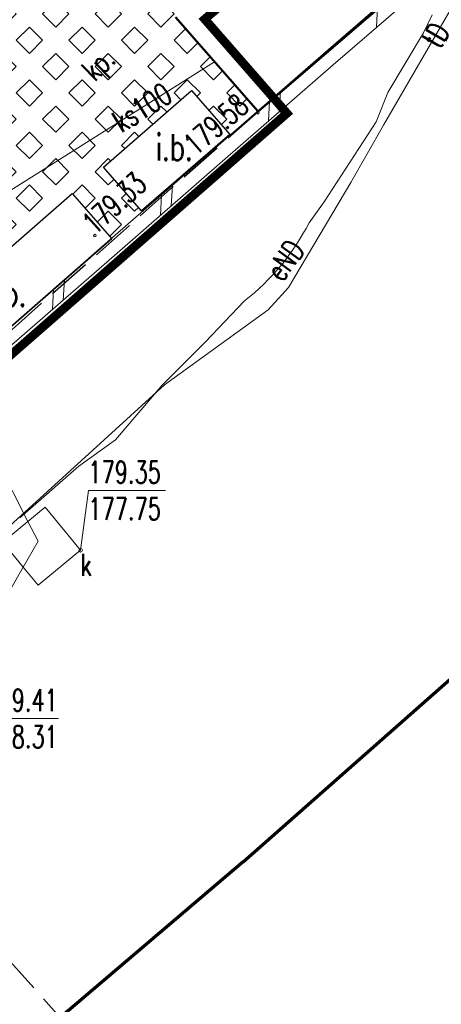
# Model space of a CAD drawing. Header units: metres. Extents: x 7429064 to 7430889, y 5709479 to 5710355.
# Tile 32 of 56: x 7429657 to 7429671, y 5709934 to 5709968. Entities that reach past the tile are written whole.
import ezdxf
from ezdxf.enums import TextEntityAlignment as Align

# ---------------------------------------------------------------- set-up
doc = ezdxf.new("R2010")
doc.units = ezdxf.units.M
for name, pattern in [('2_BUIB12_02', [0]), ('2_KTPL01', [2, 1.5, -0.5]), ('3_1', [0]), ('3_BUIB12_03', [0]), ('3_EGBU_A', [0]), ('3_KTPL01', [2, 1.5, -0.5]), ('4_SUPE_01', [0]), ('4_SUPK_01', [0]), ('4_SUPT_01', [0]), ('4_SUUS15_15', [0]), ('7_1', [0]), ('7_14', [1, -1]), ('7_SUPE_01', [0]), ('7_SUPK_01', [0]), ('7_SUPT_01', [0]), ('7_SUUS15_15', [0]), ('DASHDOT2', [0.5, 0.25, -0.125, 0, -0.125]), ('HIDDEN', [0.375, 0.25, -0.125])]:
    doc.linetypes.add(name, pattern=pattern)
doc.layers.add('_1_X-REFY', color=7, linetype='Continuous')
for name, color, linetype, lineweight in [('_aJEZDNIA_KOSTKA_KAM', 134, 'Continuous', 40), ('_aOBRZ_BET_KAM', 86, 'Continuous', 35), ('_aZIELENIEC_USUŃ', 3, 'DASHDOT2', 20), ('_D_7_TEREN NIEZBEDNY DLA OB_BUD', 252, 'HIDDEN', 50), ('BUIB_E_T_6', 252, 'Continuous', 18), ('BUIB_L_1', 252, 'Continuous', 18), ('BUIB_L_10', 252, '2_BUIB12_02', 25), ('EGBB_L_0', 252, '3_EGBU_A', 50), ('KTPL_E_T_0', 252, 'Continuous', 15), ('KTPL_L_0', 252, '2_KTPL01', 30), ('RTPW_T_1', 252, 'Continuous', 15), ('SUPE_E_T_3', 252, 'Continuous', 15), ('SUPE_L_3', 252, '4_SUPE_01', 18), ('SUPK_E_T_4', 252, 'Continuous', 15), ('SUPK_L_4', 252, '4_SUPK_01', 18), ('SUPT_E_T_0', 252, 'Continuous', 15), ('SUPT_L_0', 252, '4_SUPT_01', 18), ('SUTK_T_0', 252, 'Continuous', 18), ('SUUK_E_T_9', 252, 'Continuous', 15), ('SUUK_L_3', 252, '4_SUUS15_15', 18), ('zakres', 252, 'Continuous', 70)]:
    doc.layers.add(name, color=color, linetype=linetype, lineweight=lineweight)
doc.layers.add('HECZ_PERON_KOSTKA', color=7, linetype='Continuous', lineweight=30, true_color=0xffff38)
doc.styles.get("Standard").update_dxf_attribs({"font": 'simplex.shx'})

# ---------------------------------------------------------------- blocks, each defined once
blk = doc.blocks.new('3_RTPW02')
at = {"linetype": 'Continuous'}
blk.add_circle((0, 0), 0.045, dxfattribs=at)
blk = doc.blocks.new('7_SUPS01_05')
at = {"linetype": 'Continuous'}
blk.add_circle((0, 0), 0.0625, dxfattribs=at)
blk = doc.blocks.new('X-ref_MDCP_Szara')
at = {"layer": 'BUIB_L_1', "linetype": '3_1'}
for p, q in [((7429666.889, 5709966.525), (7429670.575, 5709969.736)), ((7429667.218, 5709966.148), (7429670.903, 5709969.359)), ((7429668.692, 5709967.433), (7429668.732, 5709968.131)), ((7429663.204, 5709963.314), (7429666.889, 5709966.525)), ((7429663.532, 5709962.937), (7429667.218, 5709966.148)), ((7429665.375, 5709964.543), (7429665.415, 5709965.241)), ((7429665.006, 5709964.222), (7429665.046, 5709964.92)), ((7429659.518, 5709960.103), (7429663.204, 5709963.314)), ((7429659.846, 5709959.726), (7429663.532, 5709962.937)), ((7429661.689, 5709961.332), (7429661.729, 5709962.03)), ((7429661.321, 5709961.01), (7429661.361, 5709961.708)), ((7429655.832, 5709956.892), (7429659.518, 5709960.103)), ((7429656.161, 5709956.515), (7429659.846, 5709959.726)), ((7429658.004, 5709958.12), (7429658.044, 5709958.818)), ((7429657.635, 5709957.799), (7429657.675, 5709958.497))]:
    blk.add_line(p, q, dxfattribs=at)
at = {"layer": 'BUIB_L_10', "linetype": '3_BUIB12_03'}
for p, q in [((7429659.38, 5709962.66), (7429662.38, 5709965.27)), ((7429662.38, 5709965.27), (7429663.69, 5709963.77)), ((7429663.69, 5709963.77), (7429660.67, 5709961.16)), ((7429660.67, 5709961.16), (7429659.38, 5709962.66)), ((7429652.14, 5709956.36), (7429658.31, 5709961.76)), ((7429658.31, 5709961.76), (7429659.66, 5709960.21)), ((7429659.66, 5709960.21), (7429653.49, 5709954.82))]:
    blk.add_line(p, q, dxfattribs=at)
at = {"layer": 'EGBB_L_0', "linetype": '3_EGBU_A'}
for p, q in [((7429669.58, 5709968.78), (7429664.65, 5709964.56)), ((7429664.65, 5709964.56), (7429661.84, 5709967.78))]:
    blk.add_line(p, q, dxfattribs=at)
at = {"layer": 'KTPL_L_0', "linetype": '3_KTPL01'}
for p, q in [((7429664.65, 5709964.56), (7429661.84, 5709967.78)), ((7429645.676, 5709947.721), (7429664.65, 5709964.56)), ((7429653.327, 5709938.74), (7429657.879, 5709933.659))]:
    blk.add_line(p, q, dxfattribs=at)
at = {"layer": 'SUPE_L_3', "linetype": '7_SUPE_01'}
for p, q in [((7429670.3, 5709967.24), (7429670.59, 5709967.85)), ((7429669.08, 5709965.2), (7429670.3, 5709967.24)), ((7429668.68, 5709964.2), (7429669.08, 5709965.2)), ((7429666.91, 5709961.47), (7429668.68, 5709964.2)), ((7429666.39, 5709960.76), (7429666.91, 5709961.47)), ((7429662.85, 5709956.68), (7429664.19, 5709958.09)), ((7429661.38, 5709955.22), (7429662.85, 5709956.68)), ((7429659.79, 5709953.35), (7429661.38, 5709955.22)), ((7429658.54, 5709952.45), (7429659.79, 5709953.35)), ((7429656.52, 5709950.69), (7429658.54, 5709952.45))]:
    blk.add_line(p, q, dxfattribs=at)
blk.add_arc((7429659.286, 5709964.372), 7.97, 307.9773, 333.0477, dxfattribs=at)
at = {"layer": 'SUPK_L_4', "linetype": '7_SUPK_01'}
for p, q in [((7429653.354, 5709960.062), (7429663.171, 5709966.255)), ((7429653.198, 5709957.613), (7429656.802, 5709950.567)), ((7429656.643, 5709949.009), (7429650.91, 5709938.964))]:
    blk.add_line(p, q, dxfattribs=at)
at = {"layer": 'SUPK_L_4', "linetype": '7_1'}
for p, q in [((7429663.171, 5709966.255), (7429653.354, 5709960.062)), ((7429656.802, 5709950.567), (7429653.198, 5709957.613)), ((7429657.147, 5709949.892), (7429656.802, 5709950.567)), ((7429657.147, 5709949.892), (7429656.643, 5709949.009)), ((7429656.643, 5709949.009), (7429650.91, 5709938.964))]:
    blk.add_line(p, q, dxfattribs=at)
at = {"layer": 'SUPK_L_4', "linetype": '7_14'}
for p, q in [((7429656.802, 5709950.567), (7429657.147, 5709949.892)), ((7429657.147, 5709949.892), (7429656.643, 5709949.009))]:
    blk.add_line(p, q, dxfattribs=at)
at = {"layer": 'SUPT_L_0', "linetype": '7_SUPT_01'}
for p, q in [((7429668.93, 5709964.09), (7429671.4, 5709968.34)), ((7429667.82, 5709962.13), (7429668.93, 5709964.09)), ((7429665.69, 5709958.55), (7429667.82, 5709962.13)), ((7429665, 5709957.79), (7429665.69, 5709958.55)), ((7429661.46, 5709955.23), (7429665, 5709957.79)), ((7429661.46, 5709955.23), (7429651.52, 5709946.19))]:
    blk.add_line(p, q, dxfattribs=at)
at = {"layer": 'SUTK_T_0', "linetype": 'Continuous'}
for p, q in [((7429658.599, 5709949.582), (7429658.862, 5709951.619)), ((7429658.862, 5709951.619), (7429661.495, 5709951.619)), ((7429655.347, 5709943.838), (7429657.844, 5709943.838))]:
    blk.add_line(p, q, dxfattribs=at)
at = {"layer": 'SUUK_L_3', "linetype": '7_SUUS15_15'}
for p, q in [((7429657.389, 5709951.051), (7429656.802, 5709950.567)), ((7429658.599, 5709949.582), (7429657.389, 5709951.051)), ((7429656.802, 5709950.567), (7429655.942, 5709949.86)), ((7429655.942, 5709949.86), (7429656.643, 5709949.009)), ((7429657.153, 5709948.39), (7429658.599, 5709949.582)), ((7429656.643, 5709949.009), (7429657.153, 5709948.39))]:
    blk.add_line(p, q, dxfattribs=at)
at = {"layer": 'zakres', "linetype": 'Continuous', "lineweight": 70, "flags": 128}
for points in [[(7429664.145, 5709938.943), (7429852.365, 5710105.124), (7429894.812, 5710142.052)], [(7429664.145, 5709938.943), (7429404.226, 5709717.554)]]:
    blk.add_lwpolyline(points, dxfattribs=at)
at = {"layer": 'RTPW_T_1'}
for p in [(7429664.645, 5709964.515), (7429659.087, 5709960.32)]:
    blk.add_blockref('3_RTPW02', p, dxfattribs=at)
at = {"layer": 'SUTK_T_0'}
blk.add_blockref('7_SUPS01_05', (7429658.599, 5709949.582), dxfattribs=at)
at = {"layer": 'BUIB_E_T_6', "width": 0.7}
for p in [(7429661.155, 5709963.335), (7429655.476, 5709958.353)]:
    blk.add_text('i.b.', height=0.9, dxfattribs=at).set_placement(p, align=Align.MIDDLE_LEFT)
at = {"layer": 'KTPL_E_T_0', "width": 0.7}
blk.add_text('kp.', height=0.75, rotation=44.384, dxfattribs=at).set_placement((7429659.285, 5709966.086), align=Align.MIDDLE)
at = {"layer": 'RTPW_T_1', "width": 0.7}
blk.add_text('179.58', height=0.75, rotation=41.1215, dxfattribs=at).set_placement((7429664.394, 5709964.647), align=Align.RIGHT)
blk.add_text('179.33', height=0.75, rotation=42.3676, dxfattribs=at).set_placement((7429659.087, 5709960.32))
at = {"layer": 'SUPE_E_T_3', "width": 0.7}
blk.add_text('eND', height=0.75, rotation=53.8478, dxfattribs=at).set_placement((7429665.578, 5709959.48), align=Align.MIDDLE)
at = {"layer": 'SUPK_E_T_4', "width": 0.7}
blk.add_text('ks100', height=0.75, rotation=32.2494, dxfattribs=at).set_placement((7429660.694, 5709964.693), align=Align.MIDDLE)
at = {"layer": 'SUPT_E_T_0', "width": 0.7}
blk.add_text('tD', height=0.75, rotation=59.8359, dxfattribs=at).set_placement((7429670.715, 5709967.161), align=Align.MIDDLE)
at = {"layer": 'SUTK_T_0', "width": 0.7}
for s, p in [('179.35', (7429658.862, 5709952.619)), ('177.75', (7429658.862, 5709951.369)), ('179.41', (7429655.347, 5709944.838)), ('178.31', (7429655.347, 5709943.588))]:
    blk.add_text(s, height=0.75, dxfattribs=at).set_placement(p, align=Align.TOP_LEFT)
at = {"layer": 'SUUK_E_T_9', "width": 0.7}
blk.add_text('k', height=0.75, dxfattribs=at).set_placement((7429658.593, 5709948.707))

msp = doc.modelspace()

# ---------------------------------------------------------------- hatches: boundary and pattern name
at = {"layer": '_aJEZDNIA_KOSTKA_KAM'}
h = msp.add_hatch(dxfattribs=at)
h.set_pattern_fill('ANSI37', color=256, scale=0.5, angle=-9e-09)
edge = h.paths.add_edge_path()
edge.add_line((7429592.12, 5709927), (7429593.825, 5709925.937))
edge.add_line((7429593.825, 5709925.937), (7429594.34, 5709927.29))
edge.add_line((7429594.34, 5709927.29), (7429610.886, 5709939.265))
edge.add_line((7429610.886, 5709939.265), (7429620.051, 5709947.154))
edge.add_arc((7429623.066, 5709942.915), 5.202, 26.0589, 125.4175, ccw=False)
edge.add_line((7429627.739, 5709945.2), (7429628.733, 5709938.415))
edge.add_line((7429628.733, 5709938.415), (7429636.11, 5709939.696))
edge.add_line((7429636.11, 5709939.696), (7429632.644, 5709954.416))
edge.add_arc((7429636.936, 5709955.134), 4.352, 122.6253, 189.497, ccw=False)
edge.add_line((7429634.59, 5709958.8), (7429657.03, 5709978.125))
edge.add_arc((7429664.589, 5709978.879), 7.597, 132.9382, 185.6994, ccw=False)
edge.add_line((7429659.414, 5709984.441), (7429669.51, 5709993.15))
edge.add_line((7429669.51, 5709993.15), (7429691.93, 5710012.33))
edge.add_line((7429691.93, 5710012.33), (7429715.16, 5710032.17))
edge.add_line((7429715.16, 5710032.17), (7429737.95, 5710051.59))
edge.add_line((7429737.95, 5710051.59), (7429760.82, 5710071.04))
edge.add_line((7429760.82, 5710071.04), (7429783.6, 5710090.37))
edge.add_line((7429783.6, 5710090.37), (7429806.63, 5710109.92))
edge.add_line((7429806.63, 5710109.92), (7429826.56, 5710126.88))
edge.add_line((7429826.56, 5710126.88), (7429828.56, 5710128.54))
edge.add_line((7429828.56, 5710128.54), (7429836.26, 5710135.25))
edge.add_line((7429836.26, 5710135.25), (7429850.12, 5710146.752))
edge.add_line((7429850.12, 5710146.752), (7429846.156, 5710151.524))
edge.add_line((7429846.156, 5710151.524), (7429845.61, 5710151.08))
edge.add_line((7429845.61, 5710151.08), (7429825.38, 5710133.7))
edge.add_line((7429825.38, 5710133.7), (7429802.62, 5710114.32))
edge.add_line((7429802.62, 5710114.32), (7429779.71, 5710094.98))
edge.add_line((7429779.71, 5710094.98), (7429756.74, 5710075.42))
edge.add_line((7429756.74, 5710075.42), (7429734.06, 5710056.12))
edge.add_line((7429734.06, 5710056.12), (7429710.93, 5710036.44))
edge.add_line((7429710.93, 5710036.44), (7429687.8, 5710017.54))
edge.add_line((7429687.8, 5710017.54), (7429686.917, 5710016.762))
edge.add_line((7429686.917, 5710016.762), (7429665.37, 5709997.77))
edge.add_line((7429665.37, 5709997.77), (7429642.8, 5709977.93))
edge.add_line((7429642.8, 5709977.93), (7429619.9, 5709958.3))
edge.add_line((7429619.9, 5709958.3), (7429597.29, 5709938.53))
edge.add_line((7429597.29, 5709938.53), (7429574.65, 5709918.88))
edge.add_line((7429574.65, 5709918.88), (7429552.03, 5709899.39))
edge.add_line((7429552.03, 5709899.39), (7429529.05, 5709879.87))
edge.add_line((7429529.05, 5709879.87), (7429506.56, 5709860.17))
edge.add_line((7429506.56, 5709860.17), (7429483.74, 5709840.87))
edge.add_line((7429483.74, 5709840.87), (7429460.73, 5709821.22))
edge.add_line((7429460.73, 5709821.22), (7429437.99, 5709801.8))
edge.add_line((7429437.99, 5709801.8), (7429414.99, 5709782.12))
edge.add_line((7429414.99, 5709782.12), (7429392.27, 5709762.91))
edge.add_line((7429392.27, 5709762.91), (7429369.53, 5709743.52))
edge.add_line((7429369.53, 5709743.52), (7429346.53, 5709723.92))
edge.add_line((7429346.53, 5709723.92), (7429323.43, 5709704.88))
edge.add_line((7429323.43, 5709704.88), (7429311.67, 5709696.57))
edge.add_line((7429311.67, 5709696.57), (7429298.95, 5709689.48))
edge.add_line((7429298.95, 5709689.48), (7429285.66, 5709683.98))
edge.add_line((7429285.66, 5709683.98), (7429272.11, 5709678.71))
edge.add_line((7429272.11, 5709678.71), (7429244.04, 5709668.13))
edge.add_line((7429244.04, 5709668.13), (7429240.334, 5709666.768))
edge.add_line((7429240.334, 5709666.768), (7429242.159, 5709661.926))
edge.add_line((7429242.159, 5709661.926), (7429245.41, 5709663.13))
edge.add_line((7429245.41, 5709663.13), (7429273.94, 5709673.32))
edge.add_line((7429273.94, 5709673.32), (7429288.64, 5709678.65))
edge.add_line((7429288.64, 5709678.65), (7429301.05, 5709684.05))
edge.add_line((7429301.05, 5709684.05), (7429314.78, 5709691.65))
edge.add_line((7429314.78, 5709691.65), (7429327.24, 5709700.43))
edge.add_line((7429327.24, 5709700.43), (7429350.04, 5709719.88))
edge.add_line((7429350.04, 5709719.88), (7429372.8, 5709739.82))
edge.add_line((7429372.8, 5709739.82), (7429395.23, 5709758.92))
edge.add_line((7429395.23, 5709758.92), (7429418.51, 5709778.57))
edge.add_line((7429418.51, 5709778.57), (7429441.05, 5709797.87))
edge.add_line((7429441.05, 5709797.87), (7429463.98, 5709817.21))
edge.add_line((7429463.98, 5709817.21), (7429487.22, 5709837.17))
edge.add_line((7429487.22, 5709837.17), (7429509.69, 5709856.19))
edge.add_line((7429509.69, 5709856.19), (7429532.61, 5709875.86))
edge.add_line((7429532.61, 5709875.86), (7429555.27, 5709895.38))
edge.add_line((7429555.27, 5709895.38), (7429578.03, 5709914.93))
edge.add_line((7429578.03, 5709914.93), (7429592.12, 5709927))
at = {"layer": '_aOBRZ_BET_KAM'}
h = msp.add_hatch(dxfattribs=at)
h.set_pattern_fill('SQUARE', color=256, scale=0.2, angle=45)
h.set_pattern_definition([(45, (0, 0), (-0.449012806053, 0.449012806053), [0.635, -0.635]), (135, (0, 0), (-0.449012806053, -0.449012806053), [0.635, -0.635])])
edge = h.paths.add_edge_path()
edge.add_line((7429664.65, 5709964.494), (7429661.84, 5709967.78))
edge.add_line((7429661.84, 5709967.78), (7429666.72, 5709971.95))
edge.add_line((7429666.72, 5709971.95), (7429664.152, 5709974.98))
edge.add_line((7429664.152, 5709974.98), (7429668.657, 5709978.91))
edge.add_line((7429668.657, 5709978.91), (7429667.698, 5709980.01))
edge.add_line((7429667.698, 5709980.01), (7429667.25, 5709979.66))
edge.add_line((7429667.25, 5709979.66), (7429665.954, 5709987.896))
edge.add_line((7429665.954, 5709987.896), (7429664.942, 5709987.083))
edge.add_line((7429664.942, 5709987.083), (7429666.21, 5709978.75))
edge.add_line((7429666.21, 5709978.75), (7429660.905, 5709974.025))
edge.add_line((7429660.905, 5709974.025), (7429659.596, 5709972.95))
edge.add_line((7429659.596, 5709972.95), (7429660.638, 5709971.741))
edge.add_line((7429660.638, 5709971.741), (7429659.489, 5709970.55))
edge.add_line((7429659.489, 5709970.55), (7429653.59, 5709965.54))
edge.add_line((7429653.59, 5709965.54), (7429639.515, 5709953.429))
edge.add_line((7429639.515, 5709953.429), (7429634.7, 5709958.61))
edge.add_arc((7429636.623, 5709954.944), 4.139, 117.675, 159.2844)
edge.add_arc((7429636.166, 5709955.225), 3.614, 160.8914, 192.2195)
edge.add_line((7429632.634, 5709954.46), (7429636.058, 5709939.928))
edge.add_line((7429636.058, 5709939.928), (7429636.579, 5709940.127))
edge.add_line((7429636.579, 5709940.127), (7429638.181, 5709941.531))
edge.add_line((7429638.181, 5709941.531), (7429636.84, 5709943.07))
edge.add_line((7429636.84, 5709943.07), (7429641.44, 5709947.06))
edge.add_line((7429641.44, 5709947.06), (7429642.776, 5709945.556))
edge.add_line((7429642.776, 5709945.556), (7429644.83, 5709947.4))
edge.add_line((7429644.83, 5709947.4), (7429643.5, 5709948.96))
edge.add_line((7429643.5, 5709948.96), (7429651.98, 5709956.17))
edge.add_line((7429651.98, 5709956.17), (7429658.31, 5709961.76))
edge.add_line((7429658.31, 5709961.76), (7429659.652, 5709960.219))
edge.add_line((7429659.652, 5709960.219), (7429660.67, 5709961.16))
edge.add_line((7429660.67, 5709961.16), (7429659.38, 5709962.66))
edge.add_line((7429659.38, 5709962.66), (7429662.38, 5709965.27))
edge.add_line((7429662.38, 5709965.27), (7429663.69, 5709963.77))
edge.add_line((7429663.69, 5709963.77), (7429664.65, 5709964.494))
h.paths.add_polyline_path([(7429654.408, 5709961.554), (7429653.046, 5709963.102), (7429654.795, 5709964.634), (7429656.176, 5709963.046)], flags=16)
h.paths.add_polyline_path([(7429647.154, 5709955.295), (7429645.575, 5709953.954), (7429644.223, 5709955.512), (7429645.802, 5709956.854)], flags=16)
h.paths.add_polyline_path([(7429638.601, 5709947.846), (7429636.832, 5709946.394), (7429635.391, 5709947.983), (7429637.179, 5709949.435)], flags=16)
at = {"layer": '_aZIELENIEC_USUŃ'}
h = msp.add_hatch(dxfattribs=at)
h.set_pattern_fill('GOST_GLASS', color=256, scale=0.1)
h.set_pattern_definition([(44.999999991, (0, 0), (0.848528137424, -1.33e-10), [0.5, -0.7]), (44.999999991, (0.21213, -3e-11), (0.848528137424, -1.33e-10), [0.2, -1]), (44.999999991, (3e-11, 0.21213), (0.848528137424, -1.33e-10), [0.2, -1])])
h.paths.add_polyline_path([(7429779.71, 5710094.98), (7429802.62, 5710114.32), (7429825.38, 5710133.7), (7429836.536, 5710143.285), (7429832.684, 5710147.769), (7429817.64, 5710135.042), (7429807.073, 5710127.15), (7429792.226, 5710114.589), (7429787.645, 5710110.714), (7429745.488, 5710075.049), (7429742.575, 5710070.751), (7429737.995, 5710066.875), (7429733.273, 5710064.715), (7429730.023, 5710061.965), (7429723.152, 5710056.152), (7429708.542, 5710043.792), (7429705.639, 5710039.504), (7429701.018, 5710035.675), (7429696.39, 5710033.394), (7429670.824, 5710011.513, -0.031099), (7429668.521, 5710009.778), (7429663.872, 5710006.708, -0.070723), (7429659.878, 5710004.816), (7429654.269, 5710003.075, 0.102047), (7429644.968, 5709997.939), (7429633.493, 5709988.118), (7429620.221, 5709969.446), (7429616.277, 5709964.828), (7429495.945, 5709861.84), (7429436.082, 5709811.047), (7429430.493, 5709806.304), (7429331.242, 5709722.09, -0.068145), (7429283.151, 5709691.432), (7429269.637, 5709685.612), (7429250.579, 5709677.924), (7429243.693, 5709669.592), (7429240.472, 5709666.819), (7429244.04, 5709668.13), (7429272.11, 5709678.71), (7429285.66, 5709683.98), (7429298.95, 5709689.48), (7429311.67, 5709696.57), (7429323.43, 5709704.88), (7429346.53, 5709723.92), (7429369.53, 5709743.52), (7429392.27, 5709762.91), (7429414.99, 5709782.12), (7429437.99, 5709801.8), (7429460.73, 5709821.22), (7429483.74, 5709840.87), (7429506.56, 5709860.17), (7429529.05, 5709879.87), (7429552.03, 5709899.39), (7429574.65, 5709918.88), (7429597.29, 5709938.53), (7429619.9, 5709958.3), (7429642.8, 5709977.93), (7429665.37, 5709997.77), (7429686.917, 5710016.762), (7429687.8, 5710017.54), (7429710.93, 5710036.44), (7429734.06, 5710056.12), (7429756.74, 5710075.42)])
at = {"layer": 'HECZ_PERON_KOSTKA'}
h = msp.add_hatch(dxfattribs=at)
h.set_pattern_fill('NET3', color=256, scale=0.5, angle=-9e-09)
h.paths.add_polyline_path([(7429659.489, 5709970.55), (7429660.638, 5709971.741), (7429659.596, 5709972.95, -0.065411), (7429658.134, 5709974.909, -0.101885), (7429657.081, 5709977.772), (7429657.051, 5709977.976), (7429634.7, 5709958.61), (7429639.515, 5709953.429), (7429653.59, 5709965.54)])

# ---------------------------------------------------------------- linework, layer by layer
at = {"layer": '_D_7_TEREN NIEZBEDNY DLA OB_BUD', "ltscale": 10, "const_width": 0.3, "flags": 128}
msp.add_lwpolyline([(7429838.642, 5710133.498), (7429838.163, 5710130.983), (7429669.785, 5709988.07), (7429674.221, 5709982.833), (7429665.132, 5709974.906), (7429667.705, 5709971.871), (7429662.832, 5709967.707), (7429665.637, 5709964.494), (7429637.109, 5709939.516), (7429616.438, 5709933.991), (7429410.711, 5709758.425), (7429398.46, 5709756.965), (7429363.725, 5709727.377), (7429364.497, 5709726.485), (7429330.157, 5709696.304), (7429317.553, 5709687.475), (7429303.139, 5709679.24), (7429296.402, 5709677.454), (7429295.854, 5709678.755), (7429285.213, 5709675.171), (7429285.468, 5709665.629), (7429278.469, 5709665.47), (7429278.347, 5709670.061), (7429254.481, 5709660.887), (7429229.937, 5709651.368), (7429224.487, 5709665.833), (7429244.657, 5709675.131), (7429249.847, 5709679.192), (7429269.079, 5709686.95), (7429282.549, 5709692.752), (7429296.468, 5709699.803), (7429307.464, 5709706.348), (7429318.986, 5709714.248), (7429330.313, 5709723.204), (7429495.004, 5709862.943), (7429615.273, 5709965.877), (7429632.42, 5709989.108), (7429648.373, 5710002.762), (7429661.377, 5710006.8), (7429669.911, 5710012.64), (7429707.476, 5710044.593), (7429834.508, 5710152.316), (7429838.121, 5710158.939), (7429844.755, 5710193.28), (7429843.741, 5710206.48), (7429852.314, 5710203.598), (7429849.368, 5710188.375), (7429850.227, 5710185.684), (7429848.746, 5710185.163), (7429846.827, 5710175.247), (7429842.58, 5710153.283), (7429856.534, 5710164.104), (7429864.199, 5710154.59)], close=True, dxfattribs=at)

# ---------------------------------------------------------------- block references
at = {"layer": '_1_X-REFY'}
msp.add_blockref('X-ref_MDCP_Szara', (0, 0), dxfattribs=at)

doc.saveas('drawing.dxf')
